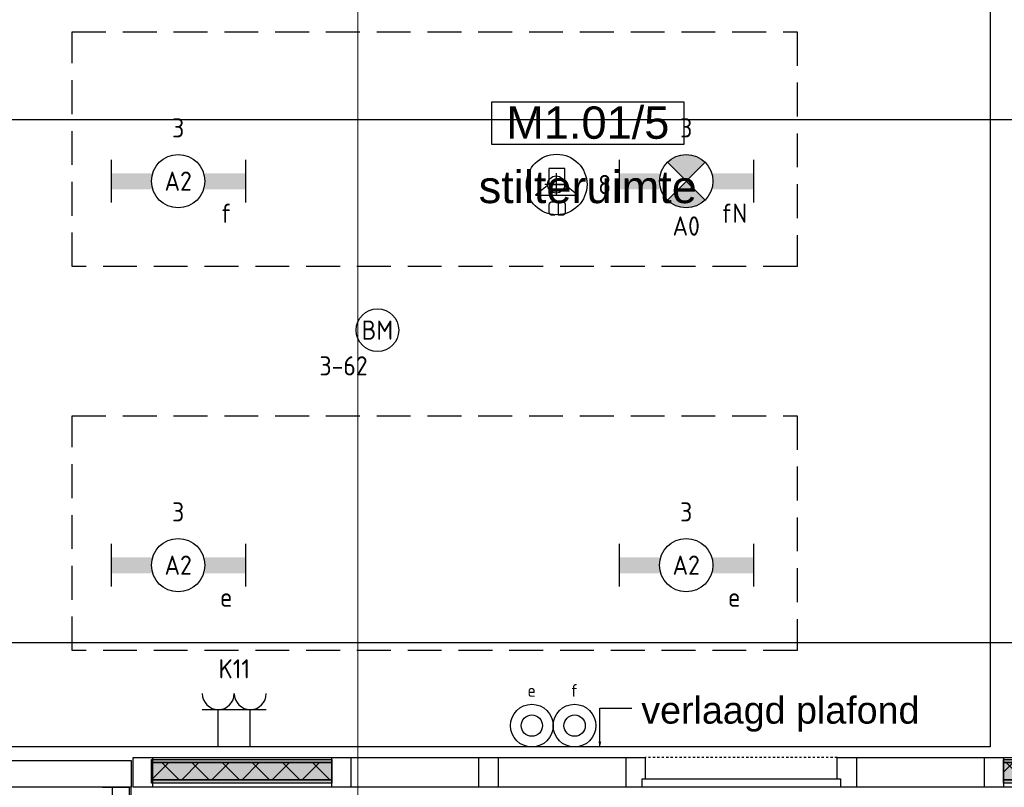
# Model space of a CAD drawing. Header units: millimetres. Extents: x -38031 to 110605, y -30229 to 92226.
# Tile 18 of 256: x -1585 to 3031, y 10420 to 14018. Entities that reach past the tile are written whole.
import ezdxf
from ezdxf.enums import TextEntityAlignment as Align

# ---------------------------------------------------------------- set-up
doc = ezdxf.new("R2010")
doc.units = ezdxf.units.MM
doc.header["$LTSCALE"] = 50
doc.set_wipeout_variables(frame=1)
doc.header["$PDMODE"] = 1
for name, pattern in [('HIDDEN2', [4.7625, 3.175, -1.5875]), ('STYLE_01', [0.41664, 0.20828, -0.20836]), ('STYLE_07', [1.875, 0.625, -0.20828, 0.625, -0.20836, 0.06943, -0.13893])]:
    doc.linetypes.add(name, pattern=pattern)
for name, color, linetype in [('AB$1A---_ATTRIB035', 8, 'Continuous'), ('AL$1A---_ALGEMEEN', 8, 'Continuous'), ('AL------_MAATV', 200, 'Continuous'), ('AL------_MAATVOERING', 2, 'Continuous'), ('AL------_SPARING', 2, 'Continuous'), ('AM$1A---_ARCERING', 8, 'Continuous'), ('AT$1A---_TEKST100', 8, 'Continuous'), ('BOUWKUNDIG', 8, 'Continuous'), ('EB6421--_ATTRIB', 2, 'Continuous'), ('EB6511--_ATTRIB', 2, 'Continuous'), ('EL6222--', 3, 'Continuous'), ('EL6311--', 3, 'Continuous'), ('el6311--nv', 7, 'Continuous'), ('EL6421--', 3, 'Continuous'), ('EL6511--', 3, 'Continuous'), ('LICHT_TEXT018', 1, 'Continuous'), ('versterkte strook', 7, 'Continuous')]:
    doc.layers.add(name, color=color, linetype=linetype)
doc.layers.add('stramien', color=1, linetype='Continuous', lineweight=15)
doc.styles.add('Arial', font='ARIAL.TTF')
doc.styles.add('BURO-018', font='iso.shx', dxfattribs={"height": 90})
doc.styles.get("Standard").update_dxf_attribs({"font": 'iso.shx'})
doc.dimstyles.new('STABICAD', dxfattribs={"dimscale": 100, "dimtxt": 1.8, "dimasz": 2, "dimexe": 0, "dimexo": 2.5, "dimgap": 1.5, "dimtad": 0, "dimdec": 0, "dimrnd": 10, "dimzin": 0, "dimdsep": 46, "dimtxsty": 'Standard', "dimblk1": 'OBLIQUE', "dimblk2": 'OBLIQUE', "dimsah": 1, "dimcen": -3, "dimadec": 0, "dimazin": 0, "dimtfac": 1, "dimtdec": 0, "dimtofl": 0, "dimtmove": 2, "dimatfit": 3, "dimfxl": 0, "dimtvp": 1.055556, "dimtolj": 1, "dimtzin": 0, "dimarcsym": 0})
pattern_1 = [(135, (0, 0), (70.7107, 70.7107), []), (45, (299.34, -299.34), (70.7107, -70.7107), [])]

# ---------------------------------------------------------------- blocks, each defined once
blk = doc.blocks.new('_Oblique')
at = {"color": 0, "linetype": 'ByBlock', "lineweight": -2}
blk.add_line((-0.5, -0.5), (0.5, 0.5), dxfattribs=at)
blk = doc.blocks.new('*D216')
at = {"layer": 'AL------_MAATVOERING', "color": 0, "lineweight": -2}
for p, q in [((-1857.6, 14300), (9685.2, 14300)), ((9685.2, 11098.4), (9685.2, 14300)), ((-1857.6, 11098.4), (9685.2, 11098.4))]:
    blk.add_line(p, q, dxfattribs=at)
at = {"layer": 'Defpoints', "color": 0}
for p in [(-2107.6, 14300), (9685.2, 14300), (-2107.6, 11098.4)]:
    blk.add_point(p, dxfattribs=at)
at = {"layer": 'AL------_MAATVOERING', "color": 0, "lineweight": -2, "xscale": 200, "yscale": 200, "zscale": 200}
for p, rotation in [((9685.2, 14300), 90), ((9685.2, 11098.4), 270)]:
    blk.add_blockref('_Oblique', p, dxfattribs=dict(at, rotation=rotation))
at = {"layer": 'AL------_MAATVOERING', "color": 0, "insert": (9495.2, 12699.2), "char_height": 180, "attachment_point": 5, "rotation": 90}
blk.add_mtext('\\A1;3200', dxfattribs=at)
blk = doc.blocks.new('1115B6630')
at = {"color": 0}
for p, q in [((-6.3, 2), (-6.3, -2)), ((6.3, 2), (6.3, -2))]:
    blk.add_line(p, q, dxfattribs=at)
at = {"color": 0, "linetype": 'Continuous'}
blk.add_circle((0, 0), 2.5, dxfattribs=at)
at = {"color": 0}
for points in [[(-2.5, 0.75), (-6.3, 0.75), (-2.5, -0.75), (-6.3, -0.75)], [(2.5, 0.75), (6.3, 0.75), (2.5, -0.75), (6.3, -0.75)]]:
    blk.add_solid(points, dxfattribs=at)
at = {"color": 0, "linetype": 'Continuous', "style": 'BURO-018'}
for tag, p in [('E_GKAST', (0, 8)), ('E_GROEP', (0, 5)), ('E_SGROEP', (4.5, 5)), ('E_ARMCODE', (0, 0)), ('E_SLET', (4.5, -3))]:
    blk.add_attdef(tag, text='', height=1.8, dxfattribs=at).set_placement(p, align=Align.MIDDLE)
blk = doc.blocks.new('E00126')
at = {"color": 0, "linetype": 'Continuous'}
for p, q in [((-3, 4.5), (3, 4.5)), ((-1.5, 1), (-1.5, 4.5)), ((1.5, 1), (1.5, 4.5))]:
    blk.add_line(p, q, dxfattribs=at)
for centre in [(-1.5, 6), (1.5, 6)]:
    blk.add_arc(centre, 1.5, 180, 0, dxfattribs=at)
at = {"color": 0, "linetype": 'Continuous', "style": 'BURO-018'}
for tag, p in [('E_GKAST', (0, 11.5)), ('E_GROEP', (0, 8.5)), ('E_SGROEP', (4.5, 8.5))]:
    blk.add_attdef(tag, text='', height=1.8, dxfattribs=at).set_placement(p, align=Align.MIDDLE)
at = {"color": 0, "linetype": 'Continuous', "style": 'BURO-018', "flags": 1}
for tag, p in [('E_VERMCODE', (13, 8.5)), ('E_MATCODE', (0, 0))]:
    blk.add_attdef(tag, text='', height=1.8, dxfattribs=at).set_placement(p, align=Align.MIDDLE)
blk = doc.blocks.new('111410')
at = {"color": 0, "linetype": 'Continuous'}
for radius in [2, 1]:
    blk.add_circle((0, 3), radius, dxfattribs=at)
at = {"color": 0, "linetype": 'Continuous', "style": 'BURO-018'}
for tag, p in [('E_SLET1', (0, 7)), ('E_GROEP', (0, 0)), ('E_GKAST', (0, 0))]:
    blk.add_attdef(tag, text='', height=1.8, dxfattribs=at).set_placement(p, align=Align.MIDDLE)
at = {"color": 0, "linetype": 'Continuous', "style": 'BURO-018', "flags": 1}
for tag in ['E_MATCODE', 'E_SGROEP']:
    blk.add_attdef(tag, text='', height=1.8, dxfattribs=at).set_placement((0, 0), align=Align.MIDDLE)
blk = doc.blocks.new('E00497')
at = {"color": 0}
for p, q in [((0, 0.75), (1, 2)), ((1, -2), (1, 2)), ((0, 0.75), (-1.5, 0.75)), ((0, -0.75), (0, 0.75)), ((-1.5, -0.75), (0, -0.75)), ((0, -0.75), (1, -2))]:
    blk.add_line(p, q, dxfattribs=at)
blk.add_line((-1.5, 0.75), (-1.5, -0.75))
blk.add_circle((0, 0), 2.841, dxfattribs=at)
at = {"color": 0, "linetype": 'Continuous', "style": 'BURO-018'}
blk.add_attdef('E_TEXT1', text='', height=1.8, dxfattribs=at).set_placement((0, 4.5), align=Align.MIDDLE)
at = {"color": 0, "linetype": 'Continuous', "style": 'BURO-018', "flags": 1}
blk.add_attdef('E_MATCODE', text='', height=1.8, dxfattribs=at).set_placement((0, 0), align=Align.MIDDLE)
blk = doc.blocks.new('E00018')
at = {"color": 0, "linetype": 'Continuous'}
for p, q in [((-1.768, -1.768), (1.768, 1.768)), ((1.768, -1.768), (-1.768, 1.768))]:
    blk.add_line(p, q, dxfattribs=at)
at = {"color": 0, "linetype": 'Continuous', "const_width": 2.5}
for points in [[(-0.884, 0.884, -0.198912), (0, 1.25, -0.198912), (0.884, 0.884, -1)], [(-0.884, -0.884, 0.198912), (0, -1.25, 0.198912), (0.884, -0.884, 1)]]:
    blk.add_lwpolyline(points, format="xyb", dxfattribs=at)
blk = doc.blocks.new('1115B6630-NO1')
at = {"color": 0}
for p, q in [((-6.3, 2), (-6.3, -2)), ((6.3, 2), (6.3, -2))]:
    blk.add_line(p, q, dxfattribs=at)
at = {"color": 0, "linetype": 'Continuous'}
blk.add_circle((0, 0), 2.5, dxfattribs=at)
at = {"color": 0}
for points in [[(-2.5, 0.75), (-6.3, 0.75), (-2.5, -0.75), (-6.3, -0.75)], [(2.5, 0.75), (6.3, 0.75), (2.5, -0.75), (6.3, -0.75)]]:
    blk.add_solid(points, dxfattribs=at)
at = {"color": 0, "zscale": 50}
blk.add_blockref('E00018', (0, 0), dxfattribs=at)
at = {"color": 0, "linetype": 'Continuous', "style": 'BURO-018'}
for tag, p in [('E_GKAST', (0, 8)), ('E_GROEP', (0, 5)), ('E_SGROEP', (4.5, 5)), ('E_ARMCODE', (0, 0)), ('E_SLET', (4.5, -3))]:
    blk.add_attdef(tag, text='', height=1.8, dxfattribs=at).set_placement(p, align=Align.MIDDLE)
blk = doc.blocks.new('Centraaldoos')
at = {"color": 1, "linetype": 'Continuous'}
for p, q in [((0, -2), (0, 2)), ((-2, 0), (2, 0))]:
    blk.add_line(p, q, dxfattribs=at)
at = {"color": 0, "linetype": 'Continuous'}
blk.add_circle((0, 0), 1.5, dxfattribs=at)
at = {"color": 0, "linetype": 'Continuous', "style": 'BURO-018'}
blk.add_attdef('AL_POSNR', text='', height=1.8, dxfattribs=at).set_placement((0, 3), align=Align.CENTER)
at = {"color": 0, "linetype": 'Continuous', "style": 'BURO-018', "flags": 1}
blk.add_attdef('AL_OMS', (0, 0), '', height=1.8, dxfattribs=at)
at = {"layer": 'AL------_MAATV', "style": 'BURO-018'}
blk.add_text('CD', height=2.531, rotation=180, dxfattribs=at).set_placement((1.61, 5.48))
blk = doc.blocks.new('tekst 12 pts')
at = {"layer": 'AL$1A---_ALGEMEEN', "color": 0, "style": 'Arial'}
blk.add_attdef('naam_ruimte', text='', height=151.5, dxfattribs=at).set_placement((0, -41.1), align=Align.TOP_CENTER)
at = {"layer": 'AL$1A---_ALGEMEEN', "color": 0, "flags": 1}
for tag, p in [('oppervlakte', (-264.6, -1003)), ('stramiennummer', (-264.6, -1275.7))]:
    blk.add_attdef(tag, p, '', height=151.5, dxfattribs=at)
blk = doc.blocks.new('ruimtenummer')
at = {"layer": 'AL$1A---_ALGEMEEN', "color": 0, "flags": 1}
for tag, p in [('peil', (-450, -397.1)), ('onderdeel', (-450, -669.8))]:
    blk.add_attdef(tag, p, '', height=151.5, dxfattribs=at)
at = {"color": 0}
blk.add_wipeout([(-450, 100), (450, 100), (450, -100), (-450, -100)], dxfattribs=at).dxf.layer = 'AL$1A---_ALGEMEEN'
at = {"layer": 'AL$1A---_ALGEMEEN', "color": 0}
blk.add_lwpolyline([(-450, 100), (450, 100), (450, -100), (-450, -100)], close=True, dxfattribs=at)
at = {"layer": 'AL$1A---_ALGEMEEN', "color": 0, "style": 'Arial'}
blk.add_attdef('ruimtenummer', text='', height=151.5, dxfattribs=at).set_placement((0, 78), align=Align.TOP_CENTER)
blk = doc.blocks.new('32x_hout-mk 810s-p')
at = {"color": 0}
blk.add_wipeout([(-20.7, -1023), (-20.7, -11), (-110.7, -11), (-110.7, -1023)], dxfattribs=at).dxf.layer = 'AL$1A---_ALGEMEEN'
at = {"layer": 'AL$1A---_ALGEMEEN', "color": 0}
blk.add_lwpolyline([(-20.7, -1023), (-20.7, -11), (-110.7, -11), (-110.7, -1023)], close=True, dxfattribs=at)
at = {"color": 0}
for points in [[(-20.7, -67), (-20.7, 0), (-110.7, 0), (-110.7, -67)], [(-110.7, -967), (-20.7, -967), (-20.7, -1034), (-110.7, -1034)]]:
    blk.add_wipeout(points, dxfattribs=at).dxf.layer = 'AL$1A---_ALGEMEEN'
at = {"layer": 'AL$1A---_ALGEMEEN', "color": 0}
for points in [[(-20.7, -67), (-20.7, 0), (-110.7, 0), (-110.7, -67)], [(909, -74.8), (908.2, -97.6), (906.8, -120.4), (904.8, -143.2), (902.3, -165.8), (899.2, -188.5), (895.6, -211), (891.4, -233.4), (886.7, -255.8), (881.4, -278), (875.6, -300), (869.2, -322), (862.4, -343.7), (854.9, -365.3), (847, -386.7), (838.5, -407.9), (829.5, -428.9), (820, -449.6), (810, -470.1), (799.5, -490.4), (788.5, -510.4), (777, -530.1), (765, -549.5), (752.6, -568.7), (739.6, -587.5), (726.3, -606), (712.5, -624.2), (698.2, -642), (683.5, -659.5), (668.4, -676.5), (652.8, -693.3), (636.9, -709.6), (620.6, -725.5), (603.8, -741.1), (586.7, -756.2), (569.3, -770.9), (551.5, -785.2), (533.3, -799), (514.8, -812.4), (496, -825.3), (476.8, -837.7), (457.4, -849.7), (437.7, -861.2), (417.7, -872.2), (397.4, -882.7), (376.9, -892.7), (356.2, -902.2), (335.2, -911.2), (314, -919.7), (292.6, -927.6), (271, -935.1), (249.3, -942), (227.3, -948.3), (205.3, -954.1), (183.1, -959.4), (160.7, -964.1), (138.3, -968.3), (115.8, -971.9), (93.1, -975), (70.4, -977.5), (47.7, -979.5), (24.9, -980.9), (2.1, -981.7), (-20.7, -982), (-20.7, -52), (909.3, -52)], [(-110.7, -967), (-20.7, -967), (-20.7, -1034), (-110.7, -1034)]]:
    blk.add_lwpolyline(points, close=True, dxfattribs=at)
at = {"color": 0}
blk.add_wipeout([(-60.7, -52), (-20.7, -52), (-20.7, -982), (-60.7, -982)], dxfattribs=at).dxf.layer = 'AL$1A---_ALGEMEEN'
at = {"layer": 'AL$1A---_ALGEMEEN', "color": 0}
blk.add_lwpolyline([(-60.7, -52), (-20.7, -52), (-20.7, -982), (-60.7, -982)], close=True, dxfattribs=at)
blk = doc.blocks.new('Group-94')
at = {"layer": 'AM$1A---_ARCERING', "linetype": 'Continuous', "lineweight": 0}
for points in [[(-6061, -8), (-5461, -8), (-5461, -23), (-6061, -23)], [(-6061, -23), (-5461, -23), (-5461, -104), (-6061, -104)], [(-6061, -104), (-5461, -104), (-5461, -119), (-6061, -119)]]:
    blk.add_hatch(color=256, dxfattribs=at).paths.add_polyline_path(points)
at = {"layer": 'AM$1A---_ARCERING', "linetype": 'Continuous', "lineweight": 5}
h = blk.add_hatch(dxfattribs=at)
h.set_pattern_fill('ISOLATIE', color=256, style=0, pattern_type=2)
h.set_pattern_definition(pattern_1)
h.paths.add_polyline_path([(-6061, -23), (-5461, -23), (-5461, -104), (-6061, -104)])
at = {"layer": 'AL$1A---_ALGEMEEN', "color": 0}
for points in [[(-6061, -8), (-5461, -8), (-5461, -23), (-6061, -23)], [(-6061, -23), (-5461, -23), (-5461, -104), (-6061, -104)], [(-6061, -104), (-5461, -104), (-5461, -119), (-6061, -119)]]:
    blk.add_lwpolyline(points, close=True, dxfattribs=at)
blk = doc.blocks.new('Group-95')
at = {"layer": 'AM$1A---_ARCERING', "linetype": 'Continuous', "lineweight": 0}
for points in [[(-10057, -8), (-9211, -8), (-9211, -23), (-10057, -23)], [(-10057, -23), (-9211, -23), (-9211, -104), (-10057, -104)], [(-10057, -104), (-9211, -104), (-9211, -119), (-10057, -119)]]:
    blk.add_hatch(color=256, dxfattribs=at).paths.add_polyline_path(points)
at = {"layer": 'AM$1A---_ARCERING', "linetype": 'Continuous', "lineweight": 5}
h = blk.add_hatch(dxfattribs=at)
h.set_pattern_fill('ISOLATIE', color=256, style=0, pattern_type=2)
h.set_pattern_definition(pattern_1)
h.paths.add_polyline_path([(-10057, -23), (-9211, -23), (-9211, -104), (-10057, -104)])
at = {"layer": 'AL$1A---_ALGEMEEN', "color": 0}
for points in [[(-10057, -8), (-9211, -8), (-9211, -23), (-10057, -23)], [(-10057, -23), (-9211, -23), (-9211, -104), (-10057, -104)], [(-10057, -104), (-9211, -104), (-9211, -119), (-10057, -119)]]:
    blk.add_lwpolyline(points, close=True, dxfattribs=at)
blk = doc.blocks.new('32x_hout-mk 836-p')
at = {"layer": 'AL$1A---_ALGEMEEN', "color": 0}
for points in [[(-10142, 0), (-7831, 0), (-7831, -139), (-10142, -139)], [(-6751, 0), (-3391, 0), (-3391, -139), (-6751, -139)]]:
    blk.add_lwpolyline(points, close=True, dxfattribs=at)
at = {"color": 0}
for points in [[(-10142, 0), (-10052, 0), (-10052, -139), (-10142, -139)], [(-9121, -139), (-9211, -139), (-9211, 0), (-9121, 0)], [(-8431, -139), (-8521, -139), (-8521, 0), (-8431, 0)], [(-7741, -139), (-7831, -139), (-7831, 0), (-7741, 0)], [(-6841, 0), (-6751, 0), (-6751, -139), (-6841, -139)], [(-6151, 0), (-6061, 0), (-6061, -139), (-6151, -139)]]:
    blk.add_wipeout(points, dxfattribs=at).dxf.layer = 'AL$1A---_ALGEMEEN'
at = {"layer": 'AL$1A---_ALGEMEEN', "color": 0, "linetype": 'STYLE_01'}
blk.add_line((-6841, 0), (-7741, 0), dxfattribs=at)
at = {"layer": 'AL$1A---_ALGEMEEN', "color": 0}
for points in [[(-10142, 0), (-10052, 0), (-10052, -139), (-10142, -139)], [(-9121, -139), (-9211, -139), (-9211, 0), (-9121, 0)], [(-8431, -139), (-8521, -139), (-8521, 0), (-8431, 0)], [(-7741, -139), (-7831, -139), (-7831, 0), (-7741, 0)], [(-6841, 0), (-6751, 0), (-6751, -139), (-6841, -139)], [(-6151, 0), (-6061, 0), (-6061, -139), (-6151, -139)]]:
    blk.add_lwpolyline(points, close=True, dxfattribs=at)
for name in ['Group-95', 'Group-94']:
    blk.add_blockref(name, (0, 0), dxfattribs=at)
at = {"color": 0}
blk.add_wipeout([(-6826, -139), (-7756, -139), (-7756, -99), (-6826, -99)], dxfattribs=at).dxf.layer = 'AL$1A---_ALGEMEEN'
at = {"layer": 'AL$1A---_ALGEMEEN', "color": 0}
blk.add_lwpolyline([(-6826, -139), (-7756, -139), (-7756, -99), (-6826, -99)], close=True, dxfattribs=at)
blk = doc.blocks.new('txt 1_100 verlaagd plafond')
at = {"layer": 'AL$1A---_ALGEMEEN', "color": 0}
for p, q in [((-1830, 0), (-1830, 182.6)), ((-1830, 182.6), (-1680, 182.6))]:
    blk.add_line(p, q, dxfattribs=at)
blk.add_solid([(-1830, 0), (-1836.7, 25), (-1823.3, 25)], dxfattribs=at)
at = {"layer": 'AT$1A---_TEKST100', "insert": (-983.5, 235.8), "char_height": 126.27, "attachment_point": 2, "line_spacing_factor": 0.967741, "style": 'Arial'}
blk.add_mtext('{\\C256;\\lverlaagd plafond}', dxfattribs=at)
blk = doc.blocks.new('200254 W 211 30-06-2008')
at = {"layer": 'AL$1A---_ALGEMEEN'}
ref = blk.add_blockref('ruimtenummer', (19056.321, 3286.617), dxfattribs=dict(at, xscale=0.02, yscale=0.02, zscale=0.02))
ref.add_attrib('ruimtenummer', 'M1.01/5', dxfattribs={"layer": 'AB$1A---_ATTRIB035', "height": 3.0305, "style": 'Arial'}).set_placement((19056.321, 3288.176), align=Align.TOP_CENTER)
ref = blk.add_blockref('tekst 12 pts', (19056.321, 3282.965), dxfattribs=dict(at, xscale=-0.02, yscale=0.02, zscale=0.02))
ref.add_attrib('naam_ruimte', 'stilteruimte', dxfattribs={"layer": 'AB$1A---_ATTRIB035', "height": 3.03049, "style": 'Arial'}).set_placement((19056.321, 3282.143), align=Align.TOP_CENTER)
at = {"layer": 'AL$1A---_ALGEMEEN', "xscale": 0.02, "yscale": 0.02, "zscale": 0.02}
blk.add_blockref('txt 1_100 verlaagd plafond', (19094.049, 3228.125), dxfattribs=at)
blk.add_wipeout([(18989.049, 3226.845), (19013.509, 3226.845), (19013.509, 3224.345), (18989.049, 3224.345)]).dxf.layer = 'AL$1A---_ALGEMEEN'
at = {"layer": 'AL$1A---_ALGEMEEN'}
for points in [[(18990.33, 3335.125), (19094.049, 3335.125), (19094.049, 3228.125), (18990.33, 3228.125)], [(18989.049, 3226.845), (19013.509, 3226.845), (19013.509, 3224.345), (18989.049, 3224.345)]]:
    blk.add_lwpolyline(points, close=True, dxfattribs=at)
at = {"layer": 'AL$1A---_ALGEMEEN', "xscale": 0.02, "yscale": 0.02, "zscale": 0.02}
blk.add_blockref('32x_hout-mk 810s-p', (19013.923, 3224.345), dxfattribs=at)
blk.add_blockref('32x_hout-mk 836-p', (19216.529, 3227.125), dxfattribs=at)
at = {"layer": 'AL$1A---_ALGEMEEN', "linetype": 'STYLE_01'}
blk.add_lwpolyline([(19013.309, 3203.665), (19010.809, 3203.665), (19010.809, 3224.345), (19013.309, 3224.345)], close=True, dxfattribs=at)
at = {"layer": 'stramien', "linetype": 'STYLE_07', "ltscale": 50}
blk.add_line((19034.749, 2695.425), (19034.749, 4240.025), dxfattribs=at)
blk = doc.blocks.new('E00123')
at = {"color": 0, "linetype": 'Continuous'}
blk.add_circle((0, 0), 2, dxfattribs=at)
at = {"color": 0, "linetype": 'Continuous', "style": 'BURO-018'}
for tag, p in [('E_TEXT1', (0, 4.5)), ('E_TEXT2', (0, 0))]:
    blk.add_attdef(tag, text='', height=1.8, dxfattribs=at).set_placement(p, align=Align.MIDDLE)
at = {"color": 0, "linetype": 'Continuous', "style": 'BURO-018', "flags": 1}
blk.add_attdef('E_MATCODE', (0, 0), '', height=1.8, dxfattribs=at)

msp = doc.modelspace()

# ---------------------------------------------------------------- block references
at = {"layer": 'BOUWKUNDIG', "xscale": 50, "yscale": 50, "zscale": 50}
msp.add_blockref('200254 W 211 30-06-2008', (-951737.5, -150797.3), dxfattribs=at)

# ---------------------------------------------------------------- next in the draw order: linework, layer by layer
at = {"layer": 'LICHT_TEXT018', "linetype": 'HIDDEN2'}
for points in [[(2059.7, 13961.2), (2059.7, 12861.2), (-1339.8, 12861.2), (-1339.8, 13961.2), (2059.7, 13961.2)], [(2059.7, 12161.2), (2059.7, 11061.2), (-1339.8, 11061.2), (-1339.8, 12161.2), (2059.7, 12161.2)]]:
    msp.add_lwpolyline(points, dxfattribs=at)
at = {"layer": 'versterkte strook'}
msp.add_line((-4775.7, 13550), (104346.1, 13550), dxfattribs=at)

# ---------------------------------------------------------------- next in the draw order: block references
at = {"layer": 'AL------_SPARING', "xscale": 26.66666666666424, "yscale": 26.66666666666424, "zscale": 26.66666666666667, "rotation": 180}
msp.add_blockref('Centraaldoos', (930.2, 13245.6), dxfattribs=at)
at = {"layer": 'EL6222--'}
ref = msp.add_blockref('E00126', (-579.1, 10559), dxfattribs=dict(at, xscale=50, yscale=50, zscale=50))
ref.add_attrib('E_GROEP', 'K11', dxfattribs={"layer": '0', "color": 1, "linetype": 'Continuous', "height": 90, "style": 'BURO-018'}).set_placement((-579.1, 10975.7), align=Align.MIDDLE)
at = {"layer": 'EL6311--'}
ref = msp.add_blockref('1115B6630', (-842.2, 13261.2), dxfattribs=dict(at, xscale=50, yscale=50, zscale=50))
ref.add_attrib('E_ARMCODE', 'A2', dxfattribs={"layer": '0', "color": 1, "linetype": 'Continuous', "height": 90, "style": 'BURO-018'}).set_placement((-842.2, 13261.2), align=Align.MIDDLE)
ref.add_attrib('E_SLET', 'f', dxfattribs={"layer": '0', "color": 1, "linetype": 'Continuous', "height": 90, "style": 'BURO-018'}).set_placement((-617.2, 13111.2), align=Align.MIDDLE)
ref.add_attrib('E_GROEP', '3', dxfattribs={"layer": '0', "color": 1, "linetype": 'Continuous', "height": 90, "style": 'BURO-018'}).set_placement((-842.2, 13511.2), align=Align.MIDDLE)
ref = msp.add_blockref('1115B6630', (-842.2, 11461.2), dxfattribs=dict(at, xscale=50, yscale=50, zscale=50))
ref.add_attrib('E_ARMCODE', 'A2', dxfattribs={"layer": '0', "color": 1, "linetype": 'Continuous', "height": 90, "style": 'BURO-018'}).set_placement((-842.2, 11461.2), align=Align.MIDDLE)
ref.add_attrib('E_SLET', 'e', dxfattribs={"layer": '0', "color": 1, "linetype": 'Continuous', "height": 90, "style": 'BURO-018'}).set_placement((-617.2, 11311.2), align=Align.MIDDLE)
ref.add_attrib('E_GROEP', '3', dxfattribs={"layer": '0', "color": 1, "linetype": 'Continuous', "height": 90, "style": 'BURO-018'}).set_placement((-842.2, 11711.2), align=Align.MIDDLE)
ref = msp.add_blockref('1115B6630', (1540, 11461.2), dxfattribs=dict(at, xscale=50, yscale=50, zscale=50))
ref.add_attrib('E_ARMCODE', 'A2', dxfattribs={"layer": '0', "color": 1, "linetype": 'Continuous', "height": 90, "style": 'BURO-018'}).set_placement((1540, 11461.2), align=Align.MIDDLE)
ref.add_attrib('E_SLET', 'e', dxfattribs={"layer": '0', "color": 1, "linetype": 'Continuous', "height": 90, "style": 'BURO-018'}).set_placement((1765, 11311.2), align=Align.MIDDLE)
ref.add_attrib('E_GROEP', '3', dxfattribs={"layer": '0', "color": 1, "linetype": 'Continuous', "height": 90, "style": 'BURO-018'}).set_placement((1540, 11711.2), align=Align.MIDDLE)
ref = msp.add_blockref('111410', (816.1, 10559), dxfattribs=dict(at, xscale=50, yscale=50, zscale=50))
ref.add_attrib('E_SLET1', 'e', dxfattribs={"layer": '0', "color": 1, "linetype": 'Continuous', "height": 60, "style": 'BURO-018'}).set_placement((815, 10874.1), align=Align.MIDDLE)
ref = msp.add_blockref('111410', (1016.4, 10559), dxfattribs=dict(at, xscale=50, yscale=50, zscale=50))
ref.add_attrib('E_SLET1', 'f', dxfattribs={"layer": '0', "color": 1, "linetype": 'Continuous', "height": 60, "style": 'BURO-018'}).set_placement((1015.3, 10874.1), align=Align.MIDDLE)
at = {"layer": 'el6311--nv'}
ref = msp.add_blockref('1115B6630-NO1', (1540, 13261.2), dxfattribs=dict(at, xscale=50, yscale=50, zscale=50))
ref.add_attrib('E_ARMCODE', 'A0', dxfattribs={"layer": '0', "color": 1, "linetype": 'Continuous', "height": 90, "style": 'BURO-018'}).set_placement((1540, 13050.9), align=Align.MIDDLE)
ref.add_attrib('E_SLET', 'fN', dxfattribs={"layer": '0', "color": 1, "linetype": 'Continuous', "height": 90, "style": 'BURO-018'}).set_placement((1765, 13111.2), align=Align.MIDDLE)
ref.add_attrib('E_GROEP', '3', dxfattribs={"layer": '0', "color": 1, "linetype": 'Continuous', "height": 90, "style": 'BURO-018'}).set_placement((1540, 13511.2), align=Align.MIDDLE)
at = {"layer": 'EL6421--', "linetype": 'HIDDEN2'}
ref = msp.add_blockref('E00497', (932.7, 13245.6), dxfattribs=dict(at, xscale=50, yscale=50, zscale=50, rotation=270))
ref.add_attrib('E_TEXT1', '8', dxfattribs={"layer": 'EB6421--_ATTRIB', "color": 1, "linetype": 'Continuous', "height": 90, "style": 'BURO-018'}).set_placement((1157.7, 13245.6), align=Align.MIDDLE)
at = {"layer": 'EL6511--'}
ref = msp.add_blockref('E00123', (92, 12563), dxfattribs=dict(at, xscale=50, yscale=50, zscale=50))
ref.add_attrib('E_TEXT2', 'BM', dxfattribs={"layer": 'EB6511--_ATTRIB', "color": 1, "linetype": 'Continuous', "height": 90, "style": 'BURO-018'}).set_placement((92, 12563), align=Align.MIDDLE)
ref.add_attrib('E_TEXT1', '3-62', dxfattribs={"layer": 'EB6511--_ATTRIB', "color": 1, "linetype": 'Continuous', "height": 90, "style": 'BURO-018'}).set_placement((-66.9, 12395.7), align=Align.MIDDLE)

# ---------------------------------------------------------------- next in the draw order: dimensions: what is measured, and where the dimension line sits
at = {"layer": 'AL------_MAATVOERING'}
dim = msp.add_linear_dim(base=(9685.2, 14300), p1=(-2107.6, 11098.4), p2=(-2107.6, 14300), angle=90, dimstyle='STABICAD', dxfattribs=at)
dim.commit()
dim.dimension.update_dxf_attribs({"geometry": '*D216', "text_midpoint": (9495.2, 12699.2)})

doc.saveas('drawing.dxf')
